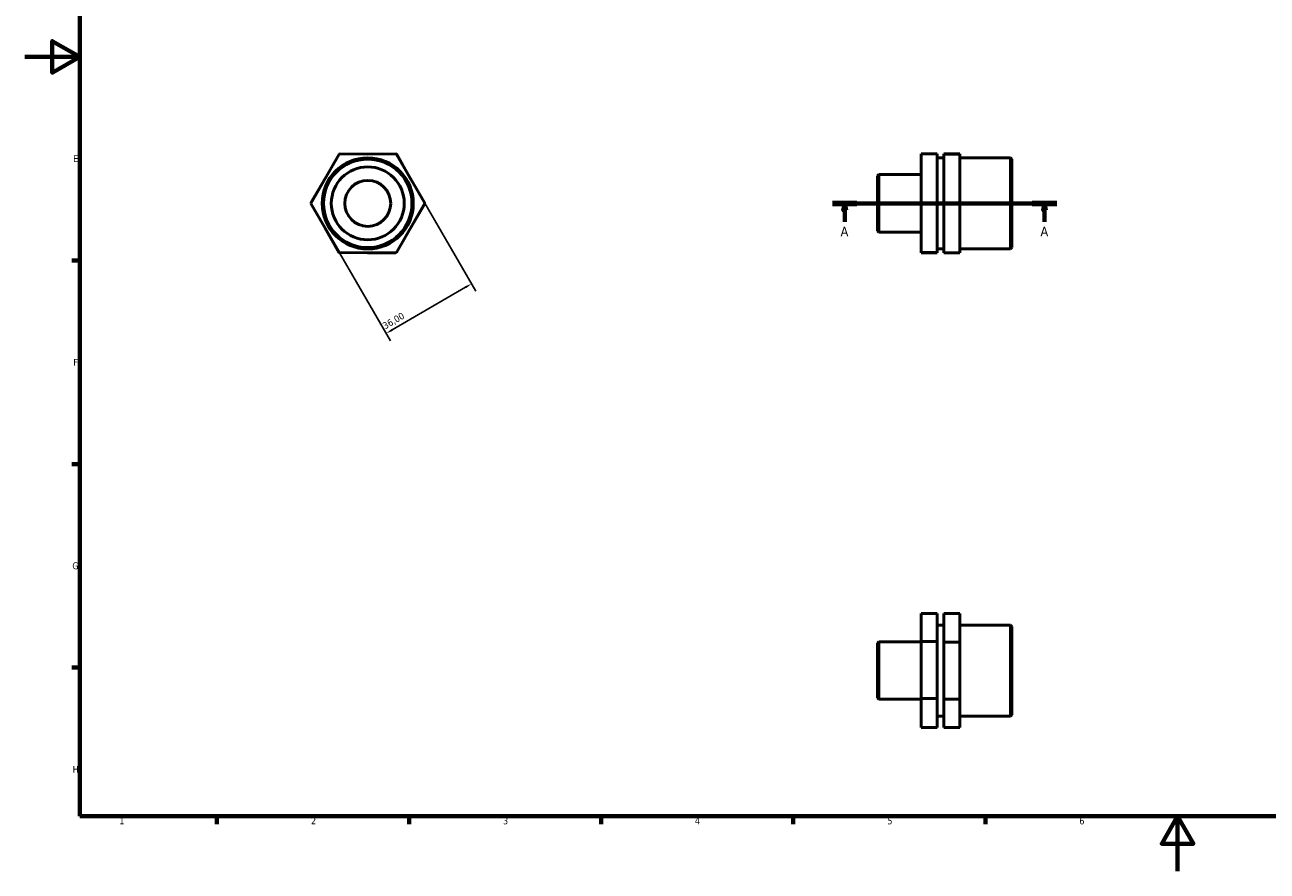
# Model space of a CAD drawing. Header units: millimetres. Extents: x 0 to 906, y 0 to 594.
# Tile 1 of 3: x 0 to 453, y 0 to 309. Entities that reach past the tile are written whole.
import ezdxf

# ---------------------------------------------------------------- set-up
doc = ezdxf.new("R2010")
doc.units = ezdxf.units.MM
doc.linetypes.add('CHAIN', pattern=[0.7087, 0.4724, -0.0591, 0.1181, -0.0591])
for name, color, linetype, lineweight in [('Border (ISO)', 7, 'Continuous', 70), ('Dimension (ISO)', 7, 'Continuous', 25), ('Section Line (ISO)', 7, 'CHAIN', 70), ('Visible (ISO)', 7, 'Continuous', 50)]:
    doc.layers.add(name, color=color, linetype=linetype, lineweight=lineweight)
doc.styles.add('Label Text (ISO)', font='tahoma.ttf')
doc.styles.add('Note Text (ISO)', font='tahoma.ttf')
doc.dimstyles.new('Default (ISO)', dxfattribs={"dimtxt": 2.5, "dimasz": 2.5, "dimexe": 3.175, "dimexo": 0, "dimgap": 0.762, "dimtad": 1, "dimrnd": 1e-08, "dimzin": 0, "dimtxsty": 'Note Text (ISO)', "dimcen": 0.09, "dimdle": 10, "dimclrd": 256, "dimclre": 256, "dimclrt": 232, "dimazin": 0, "dimtfac": 1.40208, "dimtmove": 0, "dimatfit": 3, "dimfxl": 1, "dimtolj": 1, "dimtzin": 0, "dimlwd": -1, "dimlwe": -1, "dimarcsym": 0})

# ---------------------------------------------------------------- blocks, each defined once
blk = doc.blocks.new('Borders Default Border')
at = {"layer": 'Border (ISO)'}
for p, q in [((20, 222.75), (17.1, 222.75)), ((20, 148.5), (17.1, 148.5)), ((20, 74.25), (17.1, 74.25)), ((70.08, 20), (70.08, 17.1)), ((140.17, 20), (140.17, 17.1)), ((210.25, 20), (210.25, 17.1)), ((280.33, 20), (280.33, 17.1)), ((350.42, 20), (350.42, 17.1))]:
    blk.add_line(p, q, dxfattribs=at)
at = {"layer": 'Border (ISO)', "flags": 128}
for points in [[(20, 20), (20, 574), (821, 574), (821, 20), (20, 20)], [(0, 297), (20, 297), (10, 302.77), (10, 291.23), (20, 297)], [(420.5, 0), (420.5, 20), (414.73, 10), (426.27, 10), (420.5, 20)]]:
    blk.add_lwpolyline(points, dxfattribs=at)
at = {"layer": 'Border (ISO)', "color": 232, "true_color": 0xca0064, "char_height": 2.5, "attachment_point": 7, "style": 'Note Text (ISO)'}
for s, insert in [('E', (17.64, 258.63)), ('F', (17.7, 184.38)), ('G', (17.31, 110.08)), ('H', (17.44, 35.88)), ('1', (34.48, 17.1)), ('2', (104.37, 17.1)), ('3', (174.43, 17.05)), ('4', (244.42, 17.1)), ('5', (314.64, 17.05)), ('6', (384.66, 17.05))]:
    blk.add_mtext(s, dxfattribs=dict(at, insert=insert))
blk = doc.blocks.new('2dTransSection0')
at = {"layer": 'Section Line (ISO)', "linetype": 'CHAIN'}
blk.add_line((294.58, 243.6), (376.48, 243.6), dxfattribs=at)
at = {"layer": 'Section Line (ISO)', "linetype": 'Continuous', "lineweight": 140}
for p, q in [((294.58, 243.6), (303.56, 243.6)), ((367.5, 243.6), (376.48, 243.6))]:
    blk.add_line(p, q, dxfattribs=at)
at = {"layer": 'Section Line (ISO)', "linetype": 'Continuous'}
for p, q in [((299.07, 243.6), (298.57, 241.1)), ((298.57, 241.1), (299.57, 241.1)), ((299.07, 241.1), (299.07, 243.6)), ((299.57, 241.1), (299.07, 243.6)), ((299.07, 236.87), (299.07, 241.1)), ((371.99, 243.6), (371.49, 241.1)), ((371.49, 241.1), (372.49, 241.1)), ((371.99, 241.1), (371.99, 243.6)), ((372.49, 241.1), (371.99, 243.6)), ((371.99, 236.87), (371.99, 241.1))]:
    blk.add_line(p, q, dxfattribs=at)
at = {"layer": 'Section Line (ISO)', "linetype": 'Continuous', "flags": 128}
for points in [[(299.57, 241.1), (299.07, 243.6), (298.57, 241.1), (299.57, 241.1)], [(372.49, 241.1), (371.99, 243.6), (371.49, 241.1), (372.49, 241.1)]]:
    blk.add_lwpolyline(points, dxfattribs=at)
at = {"layer": 'Section Line (ISO)'}
for points in [[(299.57, 241.1), (299.07, 243.6), (298.57, 241.1), (299.57, 241.1)], [(372.49, 241.1), (371.99, 243.6), (371.49, 241.1), (372.49, 241.1)]]:
    blk.add_solid(points, dxfattribs=at)
at = {"layer": 'Section Line (ISO)', "char_height": 3.5, "attachment_point": 7, "style": 'Label Text (ISO)'}
for insert in [(297.58, 231.6), (370.5, 231.6)]:
    blk.add_mtext('A', dxfattribs=dict(at, insert=insert))
blk = doc.blocks.new('*D12')
at = {"layer": 'Defpoints', "color": 0, "transparency": 16777216}
for p in [(145.87, 243.66), (114.75, 225.56), (131.84, 196.17)]:
    blk.add_point(p, dxfattribs=at)
at = {"layer": 'Dimension (ISO)', "transparency": 16777216}
for p, q in [((145.87, 243.66), (164.56, 211.52)), ((114.75, 225.56), (133.43, 193.43)), ((160.8, 213.01), (134, 197.43))]:
    blk.add_line(p, q, dxfattribs=at)
for points in [[(160.59, 213.37), (161.01, 212.65), (162.96, 214.27)], [(133.79, 197.79), (134.21, 197.07), (131.84, 196.17)]]:
    blk.add_solid(points, dxfattribs=at)
at = {"layer": 'Dimension (ISO)', "color": 232, "true_color": 0xca0064, "transparency": 16777216, "insert": (130.19, 199.76), "char_height": 2.5, "attachment_point": 1, "rotation": 30.1746, "style": 'Note Text (ISO)'}
blk.add_mtext('\\A1;36,00', dxfattribs=at)

msp = doc.modelspace()

# ---------------------------------------------------------------- linework, layer by layer
at = {"layer": 'Visible (ISO)'}
for p, q in [((104.301, 243.533), (114.639, 261.564)), ((114.639, 261.564), (135.423, 261.628)), ((114.787, 261.565), (114.862, 261.693)), ((114.862, 261.693), (125.142, 261.596)), ((135.423, 261.628), (145.87, 243.66)), ((135.498, 261.5), (135.646, 261.498)), ((135.646, 261.498), (140.703, 252.547)), ((327.031, 261.693), (327.031, 243.791)), ((332.806, 261.693), (327.031, 261.693)), ((332.806, 243.791), (332.806, 261.693)), ((332.806, 260.221), (335.256, 260.221)), ((341.031, 261.628), (335.256, 261.628)), ((335.256, 261.628), (335.256, 261.564)), ((335.256, 261.564), (335.256, 243.533)), ((341.031, 261.564), (335.256, 261.564)), ((341.031, 261.564), (341.031, 261.628)), ((341.031, 243.533), (341.031, 261.564)), ((341.031, 260.221), (359.541, 260.221)), ((359.541, 226.972), (359.541, 260.221)), ((360.031, 259.731), (359.541, 260.221)), ((360.031, 259.731), (360.031, 227.462)), ((311.031, 253.584), (311.521, 254.074)), ((311.521, 254.074), (311.521, 233.119)), ((311.521, 254.074), (327.031, 254.074)), ((104.302, 243.791), (109.525, 252.646)), ((311.031, 233.609), (311.031, 253.584)), ((114.748, 225.565), (104.301, 243.533)), ((104.375, 243.662), (104.302, 243.791)), ((145.87, 243.66), (135.533, 225.628)), ((145.869, 243.402), (140.646, 234.547)), ((145.796, 243.531), (145.869, 243.402)), ((332.806, 243.791), (327.031, 243.791)), ((327.031, 243.791), (327.031, 225.694)), ((332.806, 225.694), (332.806, 243.791)), ((341.031, 243.533), (335.256, 243.533)), ((335.256, 243.533), (335.256, 225.565)), ((341.031, 225.565), (341.031, 243.533)), ((114.525, 225.694), (109.469, 234.645)), ((311.031, 233.609), (311.521, 233.119)), ((311.521, 233.119), (327.031, 233.119)), ((332.806, 226.972), (335.256, 226.972)), ((341.031, 226.972), (359.541, 226.972)), ((360.031, 227.462), (359.541, 226.972)), ((114.674, 225.693), (114.525, 225.694)), ((135.533, 225.628), (114.748, 225.565)), ((135.309, 225.5), (125.029, 225.596)), ((135.384, 225.628), (135.309, 225.5)), ((327.031, 225.694), (327.031, 225.5)), ((332.806, 225.694), (327.031, 225.694)), ((332.806, 225.5), (327.031, 225.5)), ((332.806, 225.5), (332.806, 225.694)), ((341.031, 225.565), (335.256, 225.565)), ((332.806, 93.94), (327.031, 93.94)), ((327.031, 93.94), (327.031, 83.716)), ((332.806, 83.716), (332.806, 93.94)), ((341.031, 93.94), (335.256, 93.94)), ((335.256, 93.94), (335.256, 83.493)), ((341.031, 83.493), (341.031, 93.94)), ((332.806, 89.78), (335.256, 89.78)), ((341.031, 89.78), (359.541, 89.78)), ((359.541, 56.531), (359.541, 89.78)), ((360.031, 89.29), (359.541, 89.78)), ((360.031, 89.29), (360.031, 57.021)), ((311.031, 83.143), (311.521, 83.633)), ((311.031, 63.168), (311.031, 83.143)), ((311.521, 83.633), (311.521, 62.678)), ((311.521, 83.633), (327.031, 83.633)), ((332.806, 83.716), (327.031, 83.716)), ((327.031, 83.716), (327.031, 62.933)), ((332.806, 62.933), (332.806, 83.716)), ((341.031, 83.493), (335.256, 83.493)), ((335.256, 83.493), (335.256, 62.709)), ((341.031, 62.709), (341.031, 83.493)), ((311.031, 63.168), (311.521, 62.678)), ((311.521, 62.678), (327.031, 62.678)), ((327.031, 62.933), (327.031, 52.372)), ((332.806, 62.933), (327.031, 62.933)), ((332.806, 52.372), (332.806, 62.933)), ((335.256, 62.709), (335.256, 52.371)), ((341.031, 62.709), (335.256, 62.709)), ((341.031, 52.371), (341.031, 62.709)), ((332.806, 56.531), (335.256, 56.531)), ((341.031, 56.531), (359.541, 56.531)), ((360.031, 57.021), (359.541, 56.531)), ((332.806, 52.372), (327.031, 52.372)), ((341.031, 52.371), (335.256, 52.371))]:
    msp.add_line(p, q, dxfattribs=at)
for radius in [16.625, 16.134, 13.3, 8.382]:
    msp.add_circle((125.086, 243.596), radius, dxfattribs=at)

# ---------------------------------------------------------------- block references
msp.add_blockref('Borders Default Border', (0, 0))
at = {"layer": 'Section Line (ISO)'}
msp.add_blockref('2dTransSection0', (0, 0), dxfattribs=at)

# ---------------------------------------------------------------- dimensions: what is measured, and where the dimension line sits
at = {"layer": 'Dimension (ISO)'}
dim = msp.add_linear_dim(base=(131.838, 196.172), p1=(145.87, 243.66), p2=(114.748, 225.565), angle=210.17457, dimstyle='Default (ISO)', override={"dimdec": 2, "dimtp": 0, "dimtm": 0, "dimtdec": 2, "dimtofl": 0, "dimatfit": 1}, dxfattribs=at)
dim.commit()
dim.dimension.update_dxf_attribs({"geometry": '*D12', "text_midpoint": (135.728, 198.434), "dimtype": 160})

doc.saveas('drawing.dxf')
